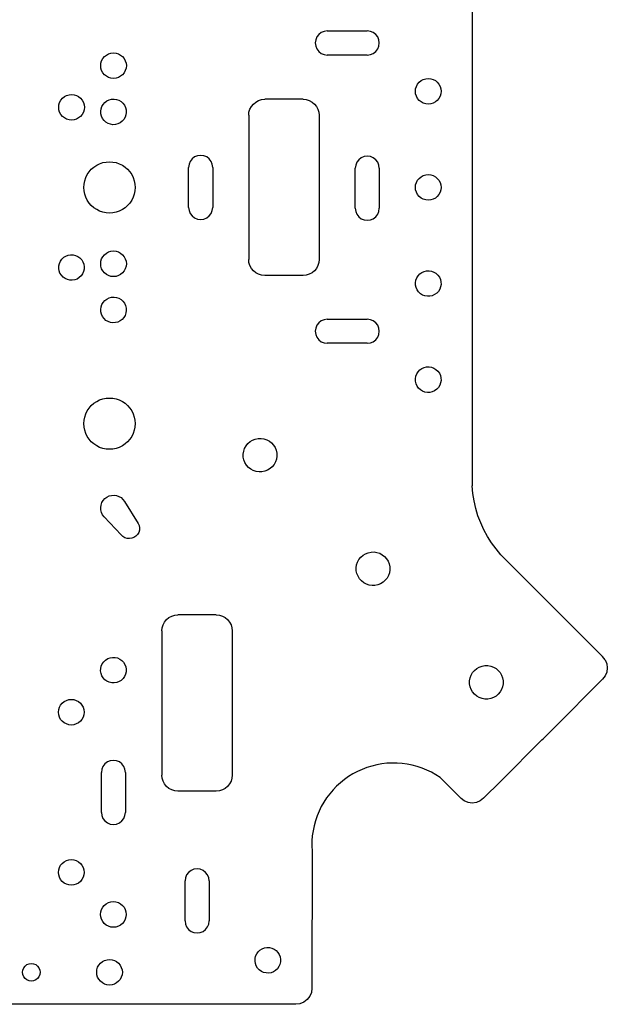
# Model space of a CAD drawing. Header units: metres. Extents: x 140 to 294, y 274 to 478.
# Tile 3 of 5: x 220 to 294, y 274 to 397. Entities that reach past the tile are written whole.
import ezdxf

# ---------------------------------------------------------------- set-up
doc = ezdxf.new("R2010")
doc.units = ezdxf.units.M

msp = doc.modelspace()

# ---------------------------------------------------------------- linework, layer by layer
at = {"layer": 'Layer0'}
for p, q in [((276.87, 413.27), (276.87, 338.73)), ((257.48, 394.78), (257.33, 394.41)), ((257.71, 395.09), (257.48, 394.78)), ((258.02, 395.33), (257.71, 395.09)), ((258.39, 395.47), (258.02, 395.33)), ((258.77, 395.53), (258.39, 395.47)), ((258.77, 395.53), (263.77, 395.53)), ((264.16, 395.47), (263.77, 395.53)), ((264.52, 395.33), (264.16, 395.47)), ((264.84, 395.09), (264.52, 395.33)), ((265.07, 394.78), (264.84, 395.09)), ((265.22, 394.41), (265.07, 394.78)), ((257.33, 394.41), (257.27, 394.03)), ((257.27, 394.03), (257.33, 393.64)), ((257.33, 393.64), (257.48, 393.28)), ((265.07, 393.28), (265.22, 393.64)), ((265.27, 394.03), (265.22, 394.41)), ((265.22, 393.64), (265.27, 394.03)), ((230.77, 392.09), (230.97, 392.33)), ((230.97, 392.33), (231.22, 392.53)), ((231.22, 392.53), (231.49, 392.67)), ((231.49, 392.67), (231.79, 392.77)), ((231.79, 392.77), (232.11, 392.8)), ((232.11, 392.8), (232.42, 392.77)), ((232.42, 392.77), (232.72, 392.67)), ((232.72, 392.67), (232.99, 392.53)), ((232.99, 392.53), (233.24, 392.33)), ((233.24, 392.33), (233.44, 392.09)), ((257.48, 393.28), (257.71, 392.97)), ((257.71, 392.97), (258.02, 392.73)), ((258.02, 392.73), (258.39, 392.58)), ((258.39, 392.58), (258.77, 392.53)), ((263.77, 392.53), (258.77, 392.53)), ((263.77, 392.53), (264.16, 392.58)), ((264.16, 392.58), (264.52, 392.73)), ((264.52, 392.73), (264.84, 392.97)), ((264.84, 392.97), (265.07, 393.28)), ((230.51, 391.2), (230.54, 391.51)), ((230.54, 390.88), (230.51, 391.2)), ((230.54, 391.51), (230.63, 391.81)), ((230.63, 391.81), (230.77, 392.09)), ((233.44, 392.09), (233.58, 391.81)), ((233.58, 391.81), (233.67, 391.51)), ((233.67, 391.51), (233.71, 391.2)), ((233.71, 391.2), (233.67, 390.88)), ((230.63, 390.58), (230.54, 390.88)), ((230.77, 390.31), (230.63, 390.58)), ((230.97, 390.07), (230.77, 390.31)), ((231.22, 389.87), (230.97, 390.07)), ((231.49, 389.72), (231.22, 389.87)), ((231.79, 389.63), (231.49, 389.72)), ((232.72, 389.72), (232.42, 389.63)), ((232.99, 389.87), (232.72, 389.72)), ((233.24, 390.07), (232.99, 389.87)), ((233.44, 390.31), (233.24, 390.07)), ((233.58, 390.58), (233.44, 390.31)), ((233.67, 390.88), (233.58, 390.58)), ((232.11, 389.6), (231.79, 389.63)), ((232.42, 389.63), (232.11, 389.6)), ((269.8, 388.31), (269.89, 388.61)), ((269.89, 388.61), (270.04, 388.89)), ((270.04, 388.89), (270.24, 389.13)), ((270.24, 389.13), (270.48, 389.33)), ((270.48, 389.33), (270.76, 389.47)), ((270.76, 389.47), (271.06, 389.57)), ((271.06, 389.57), (271.37, 389.6)), ((271.37, 389.6), (271.68, 389.57)), ((271.68, 389.57), (271.98, 389.47)), ((271.98, 389.47), (272.26, 389.33)), ((272.26, 389.33), (272.5, 389.13)), ((272.5, 389.13), (272.7, 388.89)), ((272.7, 388.89), (272.85, 388.61)), ((272.85, 388.61), (272.94, 388.31)), ((225.74, 387.13), (225.98, 387.33)), ((225.98, 387.33), (226.26, 387.48)), ((226.26, 387.48), (226.56, 387.57)), ((226.56, 387.57), (226.87, 387.6)), ((226.87, 387.6), (227.18, 387.57)), ((227.18, 387.57), (227.48, 387.48)), ((227.48, 387.48), (227.76, 387.33)), ((227.76, 387.33), (228, 387.13)), ((269.77, 388), (269.8, 388.31)), ((269.8, 387.68), (269.77, 388)), ((269.89, 387.38), (269.8, 387.68)), ((270.04, 387.11), (269.89, 387.38)), ((272.85, 387.38), (272.7, 387.11)), ((272.94, 387.68), (272.85, 387.38)), ((272.94, 388.31), (272.97, 388)), ((272.97, 388), (272.94, 387.68)), ((225.27, 386), (225.3, 386.31)), ((225.3, 386.31), (225.39, 386.61)), ((225.39, 386.61), (225.54, 386.89)), ((225.54, 386.89), (225.74, 387.13)), ((228, 387.13), (228.2, 386.89)), ((228.2, 386.89), (228.35, 386.61)), ((228.35, 386.61), (228.44, 386.31)), ((228.44, 386.31), (228.47, 386)), ((230.55, 385.81), (230.65, 386.1)), ((230.65, 386.1), (230.81, 386.37)), ((230.81, 386.37), (231.02, 386.61)), ((231.02, 386.61), (231.27, 386.8)), ((231.27, 386.8), (231.55, 386.93)), ((231.55, 386.93), (231.86, 387.01)), ((231.86, 387.01), (232.17, 387.03)), ((232.17, 387.03), (232.48, 386.99)), ((232.48, 386.99), (232.78, 386.88)), ((232.78, 386.88), (233.05, 386.72)), ((233.05, 386.72), (233.28, 386.51)), ((233.28, 386.51), (233.47, 386.26)), ((233.47, 386.26), (233.61, 385.98)), ((249.13, 385.77), (249.31, 386.11)), ((249.31, 386.11), (249.56, 386.41)), ((249.56, 386.41), (249.86, 386.66)), ((249.86, 386.66), (250.21, 386.85)), ((250.21, 386.85), (250.59, 386.96)), ((250.59, 386.96), (250.98, 387)), ((255.77, 387), (250.98, 387)), ((255.77, 387), (256.16, 386.96)), ((256.16, 386.96), (256.53, 386.85)), ((256.53, 386.85), (256.88, 386.66)), ((256.88, 386.66), (257.18, 386.41)), ((257.18, 386.41), (257.43, 386.11)), ((257.43, 386.11), (257.61, 385.77)), ((270.24, 386.86), (270.04, 387.11)), ((270.48, 386.67), (270.24, 386.86)), ((270.76, 386.52), (270.48, 386.67)), ((271.06, 386.43), (270.76, 386.52)), ((271.37, 386.4), (271.06, 386.43)), ((271.68, 386.43), (271.37, 386.4)), ((271.98, 386.52), (271.68, 386.43)), ((272.26, 386.67), (271.98, 386.52)), ((272.5, 386.86), (272.26, 386.67)), ((272.7, 387.11), (272.5, 386.86)), ((225.3, 385.69), (225.27, 386)), ((225.39, 385.38), (225.3, 385.69)), ((225.54, 385.11), (225.39, 385.38)), ((225.74, 384.87), (225.54, 385.11)), ((225.98, 384.67), (225.74, 384.87)), ((228, 384.87), (227.76, 384.67)), ((228.2, 385.11), (228, 384.87)), ((228.35, 385.38), (228.2, 385.11)), ((228.44, 385.69), (228.35, 385.38)), ((228.47, 386), (228.44, 385.69)), ((230.51, 385.5), (230.55, 385.81)), ((230.52, 385.18), (230.51, 385.5)), ((230.6, 384.88), (230.52, 385.18)), ((230.74, 384.6), (230.6, 384.88)), ((233.66, 385.05), (233.56, 384.76)), ((233.61, 385.98), (233.69, 385.68)), ((233.7, 385.36), (233.66, 385.05)), ((233.69, 385.68), (233.7, 385.36)), ((248.98, 385), (249.01, 385.39)), ((248.98, 385), (248.98, 378.36)), ((249.01, 385.39), (249.13, 385.77)), ((257.61, 385.77), (257.73, 385.39)), ((257.73, 385.39), (257.77, 385)), ((257.77, 385), (257.77, 367)), ((226.26, 384.52), (225.98, 384.67)), ((226.56, 384.43), (226.26, 384.52)), ((226.87, 384.4), (226.56, 384.43)), ((227.18, 384.43), (226.87, 384.4)), ((227.48, 384.52), (227.18, 384.43)), ((227.76, 384.67), (227.48, 384.52)), ((230.93, 384.35), (230.74, 384.6)), ((231.16, 384.14), (230.93, 384.35)), ((231.43, 383.98), (231.16, 384.14)), ((231.73, 383.88), (231.43, 383.98)), ((232.04, 383.83), (231.73, 383.88)), ((232.35, 383.85), (232.04, 383.83)), ((232.66, 383.93), (232.35, 383.85)), ((232.94, 384.06), (232.66, 383.93)), ((233.19, 384.25), (232.94, 384.06)), ((233.4, 384.49), (233.19, 384.25)), ((233.56, 384.76), (233.4, 384.49)), ((242.6, 379.95), (242.23, 379.8)), ((242.98, 380), (242.6, 379.95)), ((243.37, 379.95), (242.98, 380)), ((243.73, 379.8), (243.37, 379.95)), ((263.77, 379.89), (263.39, 379.84)), ((264.16, 379.84), (263.77, 379.89)), ((229.66, 378.54), (230.01, 378.77)), ((230.01, 378.77), (230.38, 378.96)), ((230.38, 378.96), (230.78, 379.09)), ((230.78, 379.09), (231.19, 379.17)), ((231.19, 379.17), (231.61, 379.2)), ((231.61, 379.2), (232.02, 379.17)), ((232.02, 379.17), (232.43, 379.09)), ((232.43, 379.09), (232.83, 378.96)), ((232.83, 378.96), (233.21, 378.77)), ((233.21, 378.77), (233.55, 378.54)), ((241.54, 378.89), (241.48, 378.5)), ((241.69, 379.25), (241.54, 378.89)), ((241.92, 379.56), (241.69, 379.25)), ((242.23, 379.8), (241.92, 379.56)), ((244.04, 379.56), (243.73, 379.8)), ((244.28, 379.25), (244.04, 379.56)), ((244.43, 378.89), (244.28, 379.25)), ((244.48, 378.5), (244.43, 378.89)), ((262.33, 378.78), (262.27, 378.39)), ((262.48, 379.14), (262.33, 378.78)), ((262.71, 379.45), (262.48, 379.14)), ((263.02, 379.69), (262.71, 379.45)), ((263.39, 379.84), (263.02, 379.69)), ((264.52, 379.69), (264.16, 379.84)), ((264.84, 379.45), (264.52, 379.69)), ((265.07, 379.14), (264.84, 379.45)), ((265.22, 378.78), (265.07, 379.14)), ((265.27, 378.39), (265.22, 378.78)), ((228.65, 377.22), (228.83, 377.6)), ((228.83, 377.6), (229.07, 377.95)), ((229.07, 377.95), (229.34, 378.26)), ((229.34, 378.26), (229.66, 378.54)), ((233.55, 378.54), (233.87, 378.26)), ((233.87, 378.26), (234.14, 377.95)), ((234.14, 377.95), (234.38, 377.6)), ((234.38, 377.6), (234.56, 377.22)), ((241.48, 373.5), (241.48, 378.5)), ((244.48, 378.5), (244.48, 373.5)), ((248.98, 378.36), (248.98, 371.96)), ((262.27, 373.39), (262.27, 378.39)), ((265.27, 378.39), (265.27, 373.39)), ((270.48, 377.33), (270.76, 377.48)), ((270.76, 377.48), (271.06, 377.57)), ((271.06, 377.57), (271.37, 377.6)), ((271.37, 377.6), (271.68, 377.57)), ((271.68, 377.57), (271.98, 377.48)), ((271.98, 377.48), (272.26, 377.33)), ((228.41, 376), (228.43, 376.42)), ((228.43, 376.42), (228.51, 376.83)), ((228.51, 376.83), (228.65, 377.22)), ((234.56, 377.22), (234.7, 376.83)), ((234.7, 376.83), (234.78, 376.42)), ((234.78, 376.42), (234.81, 376)), ((269.77, 376), (269.8, 376.31)), ((269.8, 376.31), (269.89, 376.61)), ((269.89, 376.61), (270.04, 376.89)), ((270.04, 376.89), (270.24, 377.13)), ((270.24, 377.13), (270.48, 377.33)), ((272.26, 377.33), (272.5, 377.13)), ((272.5, 377.13), (272.7, 376.89)), ((272.7, 376.89), (272.85, 376.61)), ((272.85, 376.61), (272.94, 376.31)), ((272.94, 376.31), (272.97, 376)), ((228.43, 375.58), (228.41, 376)), ((228.51, 375.17), (228.43, 375.58)), ((228.65, 374.78), (228.51, 375.17)), ((234.7, 375.17), (234.56, 374.78)), ((234.78, 375.58), (234.7, 375.17)), ((234.81, 376), (234.78, 375.58)), ((269.8, 375.69), (269.77, 376)), ((269.89, 375.39), (269.8, 375.69)), ((270.04, 375.11), (269.89, 375.39)), ((270.24, 374.87), (270.04, 375.11)), ((272.7, 375.11), (272.5, 374.87)), ((272.85, 375.39), (272.7, 375.11)), ((272.94, 375.69), (272.85, 375.39)), ((272.97, 376), (272.94, 375.69)), ((228.83, 374.4), (228.65, 374.78)), ((229.07, 374.05), (228.83, 374.4)), ((229.34, 373.74), (229.07, 374.05)), ((229.66, 373.46), (229.34, 373.74)), ((233.87, 373.74), (233.55, 373.46)), ((234.14, 374.05), (233.87, 373.74)), ((234.38, 374.4), (234.14, 374.05)), ((234.56, 374.78), (234.38, 374.4)), ((270.48, 374.67), (270.24, 374.87)), ((270.76, 374.52), (270.48, 374.67)), ((271.06, 374.43), (270.76, 374.52)), ((271.37, 374.4), (271.06, 374.43)), ((271.68, 374.43), (271.37, 374.4)), ((271.98, 374.52), (271.68, 374.43)), ((272.26, 374.67), (271.98, 374.52)), ((272.5, 374.87), (272.26, 374.67)), ((230.01, 373.23), (229.66, 373.46)), ((230.38, 373.04), (230.01, 373.23)), ((230.78, 372.91), (230.38, 373.04)), ((231.19, 372.83), (230.78, 372.91)), ((231.61, 372.8), (231.19, 372.83)), ((232.02, 372.83), (231.61, 372.8)), ((232.43, 372.91), (232.02, 372.83)), ((232.83, 373.04), (232.43, 372.91)), ((233.21, 373.23), (232.83, 373.04)), ((233.55, 373.46), (233.21, 373.23)), ((241.48, 373.5), (241.54, 373.11)), ((241.54, 373.11), (241.69, 372.75)), ((241.69, 372.75), (241.92, 372.44)), ((244.04, 372.44), (244.28, 372.75)), ((244.28, 372.75), (244.43, 373.11)), ((244.43, 373.11), (244.48, 373.5)), ((262.27, 373.39), (262.33, 373)), ((262.33, 373), (262.48, 372.64)), ((262.48, 372.64), (262.71, 372.33)), ((264.84, 372.33), (265.07, 372.64)), ((265.07, 372.64), (265.22, 373)), ((265.22, 373), (265.27, 373.39)), ((241.92, 372.44), (242.23, 372.2)), ((242.23, 372.2), (242.6, 372.05)), ((242.6, 372.05), (242.98, 372)), ((242.98, 372), (243.37, 372.05)), ((243.37, 372.05), (243.73, 372.2)), ((243.73, 372.2), (244.04, 372.44)), ((248.98, 371.96), (248.98, 367)), ((262.71, 372.33), (263.02, 372.09)), ((263.02, 372.09), (263.39, 371.94)), ((263.39, 371.94), (263.77, 371.89)), ((263.77, 371.89), (264.16, 371.94)), ((264.16, 371.94), (264.52, 372.09)), ((264.52, 372.09), (264.84, 372.33)), ((226.45, 367.54), (226.76, 367.59)), ((226.76, 367.59), (227.08, 367.58)), ((230.77, 367.35), (230.97, 367.59)), ((230.97, 367.59), (231.22, 367.79)), ((231.22, 367.79), (231.49, 367.94)), ((231.49, 367.94), (231.79, 368.03)), ((231.79, 368.03), (232.11, 368.06)), ((232.11, 368.06), (232.42, 368.03)), ((232.42, 368.03), (232.72, 367.94)), ((232.72, 367.94), (232.99, 367.79)), ((232.99, 367.79), (233.24, 367.59)), ((233.24, 367.59), (233.44, 367.35)), ((225.28, 366.21), (225.35, 366.51)), ((225.35, 366.51), (225.48, 366.8)), ((225.48, 366.8), (225.67, 367.05)), ((225.67, 367.05), (225.89, 367.27)), ((225.89, 367.27), (226.16, 367.43)), ((226.16, 367.43), (226.45, 367.54)), ((227.08, 367.58), (227.38, 367.51)), ((227.38, 367.51), (227.67, 367.38)), ((227.67, 367.38), (227.92, 367.2)), ((227.92, 367.2), (228.14, 366.97)), ((228.14, 366.97), (228.3, 366.7)), ((228.3, 366.7), (228.41, 366.41)), ((228.41, 366.41), (228.46, 366.1)), ((230.51, 366.46), (230.54, 366.78)), ((230.54, 366.15), (230.51, 366.46)), ((230.54, 366.78), (230.63, 367.08)), ((230.63, 367.08), (230.77, 367.35)), ((233.44, 367.35), (233.58, 367.08)), ((233.58, 367.08), (233.67, 366.78)), ((233.67, 366.78), (233.71, 366.46)), ((233.71, 366.46), (233.67, 366.15)), ((249.01, 366.61), (248.98, 367)), ((249.13, 366.23), (249.01, 366.61)), ((257.73, 366.61), (257.61, 366.23)), ((257.77, 367), (257.73, 366.61)), ((225.27, 365.89), (225.28, 366.21)), ((225.32, 365.58), (225.27, 365.89)), ((225.43, 365.29), (225.32, 365.58)), ((225.6, 365.02), (225.43, 365.29)), ((228.25, 365.2), (228.07, 364.94)), ((228.38, 365.48), (228.25, 365.2)), ((228.45, 365.79), (228.38, 365.48)), ((228.46, 366.1), (228.45, 365.79)), ((230.63, 365.85), (230.54, 366.15)), ((230.77, 365.57), (230.63, 365.85)), ((230.97, 365.33), (230.77, 365.57)), ((231.22, 365.13), (230.97, 365.33)), ((231.49, 364.98), (231.22, 365.13)), ((232.99, 365.13), (232.72, 364.98)), ((233.24, 365.33), (232.99, 365.13)), ((233.44, 365.57), (233.24, 365.33)), ((233.58, 365.85), (233.44, 365.57)), ((233.67, 366.15), (233.58, 365.85)), ((249.31, 365.89), (249.13, 366.23)), ((249.56, 365.59), (249.31, 365.89)), ((249.86, 365.34), (249.56, 365.59)), ((250.21, 365.15), (249.86, 365.34)), ((250.59, 365.04), (250.21, 365.15)), ((256.53, 365.15), (256.16, 365.04)), ((256.88, 365.34), (256.53, 365.15)), ((257.18, 365.59), (256.88, 365.34)), ((257.43, 365.89), (257.18, 365.59)), ((257.61, 366.23), (257.43, 365.89)), ((270.1, 364.97), (270.32, 365.2)), ((270.32, 365.2), (270.57, 365.38)), ((270.57, 365.38), (270.86, 365.51)), ((270.86, 365.51), (271.16, 365.58)), ((271.16, 365.58), (271.48, 365.59)), ((271.48, 365.59), (271.78, 365.54)), ((271.78, 365.54), (272.08, 365.43)), ((272.08, 365.43), (272.34, 365.27)), ((272.34, 365.27), (272.57, 365.05)), ((225.81, 364.79), (225.6, 365.02)), ((226.07, 364.61), (225.81, 364.79)), ((226.35, 364.48), (226.07, 364.61)), ((226.66, 364.41), (226.35, 364.48)), ((226.97, 364.4), (226.66, 364.41)), ((227.28, 364.45), (226.97, 364.4)), ((227.58, 364.56), (227.28, 364.45)), ((227.84, 364.73), (227.58, 364.56)), ((228.07, 364.94), (227.84, 364.73)), ((231.79, 364.89), (231.49, 364.98)), ((232.11, 364.86), (231.79, 364.89)), ((232.42, 364.89), (232.11, 364.86)), ((232.72, 364.98), (232.42, 364.89)), ((250.98, 365), (250.59, 365.04)), ((255.77, 365), (250.98, 365)), ((256.16, 365.04), (255.77, 365)), ((269.77, 364.1), (269.83, 364.41)), ((269.78, 363.79), (269.77, 364.1)), ((269.83, 364.41), (269.94, 364.7)), ((269.94, 364.7), (270.1, 364.97)), ((272.57, 365.05), (272.76, 364.8)), ((272.76, 364.8), (272.89, 364.51)), ((272.89, 364.51), (272.96, 364.21)), ((272.96, 364.21), (272.97, 363.89)), ((269.86, 363.48), (269.78, 363.79)), ((269.99, 363.2), (269.86, 363.48)), ((270.17, 362.94), (269.99, 363.2)), ((270.4, 362.73), (270.17, 362.94)), ((270.66, 362.56), (270.4, 362.73)), ((272.43, 362.79), (272.17, 362.61)), ((272.64, 363.02), (272.43, 362.79)), ((272.81, 363.29), (272.64, 363.02)), ((272.92, 363.58), (272.81, 363.29)), ((272.97, 363.89), (272.92, 363.58)), ((230.65, 361.37), (230.81, 361.64)), ((230.81, 361.64), (231.02, 361.87)), ((231.02, 361.87), (231.27, 362.06)), ((231.27, 362.06), (231.55, 362.2)), ((231.55, 362.2), (231.86, 362.28)), ((231.86, 362.28), (232.17, 362.3)), ((232.17, 362.3), (232.48, 362.25)), ((232.48, 362.25), (232.78, 362.15)), ((232.78, 362.15), (233.05, 361.99)), ((233.05, 361.99), (233.28, 361.78)), ((233.28, 361.78), (233.47, 361.53)), ((233.47, 361.53), (233.61, 361.25)), ((270.96, 362.45), (270.66, 362.56)), ((271.27, 362.4), (270.96, 362.45)), ((271.58, 362.41), (271.27, 362.4)), ((271.88, 362.48), (271.58, 362.41)), ((272.17, 362.61), (271.88, 362.48)), ((230.51, 360.76), (230.55, 361.07)), ((230.52, 360.45), (230.51, 360.76)), ((230.6, 360.15), (230.52, 360.45)), ((230.55, 361.07), (230.65, 361.37)), ((233.66, 360.32), (233.56, 360.02)), ((233.61, 361.25), (233.69, 360.94)), ((233.7, 360.63), (233.66, 360.32)), ((233.69, 360.94), (233.7, 360.63)), ((230.74, 359.86), (230.6, 360.15)), ((230.93, 359.61), (230.74, 359.86)), ((231.16, 359.4), (230.93, 359.61)), ((231.43, 359.24), (231.16, 359.4)), ((231.73, 359.14), (231.43, 359.24)), ((232.04, 359.1), (231.73, 359.14)), ((232.35, 359.12), (232.04, 359.1)), ((232.66, 359.19), (232.35, 359.12)), ((232.94, 359.33), (232.66, 359.19)), ((233.19, 359.52), (232.94, 359.33)), ((233.4, 359.75), (233.19, 359.52)), ((233.56, 360.02), (233.4, 359.75)), ((257.71, 359.09), (257.48, 358.78)), ((258.02, 359.33), (257.71, 359.09)), ((258.39, 359.47), (258.02, 359.33)), ((258.77, 359.53), (258.39, 359.47)), ((258.77, 359.53), (263.77, 359.53)), ((264.16, 359.47), (263.77, 359.53)), ((264.52, 359.33), (264.16, 359.47)), ((264.84, 359.09), (264.52, 359.33)), ((265.07, 358.78), (264.84, 359.09)), ((257.33, 358.41), (257.27, 358.03)), ((257.27, 358.03), (257.33, 357.64)), ((257.48, 358.78), (257.33, 358.41)), ((265.22, 358.41), (265.07, 358.78)), ((265.27, 358.03), (265.22, 358.41)), ((265.22, 357.64), (265.27, 358.03)), ((257.33, 357.64), (257.48, 357.28)), ((257.48, 357.28), (257.71, 356.97)), ((257.71, 356.97), (258.02, 356.73)), ((258.02, 356.73), (258.39, 356.58)), ((258.39, 356.58), (258.77, 356.53)), ((263.77, 356.53), (258.77, 356.53)), ((263.77, 356.53), (264.16, 356.58)), ((264.16, 356.58), (264.52, 356.73)), ((264.52, 356.73), (264.84, 356.97)), ((264.84, 356.97), (265.07, 357.28)), ((265.07, 357.28), (265.22, 357.64)), ((269.94, 352.7), (270.1, 352.97)), ((270.1, 352.97), (270.32, 353.2)), ((270.32, 353.2), (270.57, 353.38)), ((270.57, 353.38), (270.86, 353.51)), ((270.86, 353.51), (271.16, 353.58)), ((271.16, 353.58), (271.48, 353.59)), ((271.48, 353.59), (271.78, 353.54)), ((271.78, 353.54), (272.08, 353.43)), ((272.08, 353.43), (272.34, 353.27)), ((272.34, 353.27), (272.57, 353.05)), ((272.57, 353.05), (272.76, 352.8)), ((269.77, 352.1), (269.83, 352.41)), ((269.78, 351.79), (269.77, 352.1)), ((269.86, 351.48), (269.78, 351.79)), ((269.83, 352.41), (269.94, 352.7)), ((272.76, 352.8), (272.89, 352.51)), ((272.89, 352.51), (272.96, 352.21)), ((272.97, 351.89), (272.92, 351.58)), ((272.96, 352.21), (272.97, 351.89)), ((269.99, 351.2), (269.86, 351.48)), ((270.17, 350.94), (269.99, 351.2)), ((270.4, 350.73), (270.17, 350.94)), ((270.66, 350.56), (270.4, 350.73)), ((270.96, 350.45), (270.66, 350.56)), ((271.27, 350.4), (270.96, 350.45)), ((271.58, 350.41), (271.27, 350.4)), ((271.88, 350.48), (271.58, 350.41)), ((272.17, 350.61), (271.88, 350.48)), ((272.43, 350.79), (272.17, 350.61)), ((272.64, 351.02), (272.43, 350.79)), ((272.81, 351.29), (272.64, 351.02)), ((272.92, 351.58), (272.81, 351.29)), ((229.66, 349.04), (230.01, 349.27)), ((230.01, 349.27), (230.38, 349.46)), ((230.38, 349.46), (230.78, 349.59)), ((230.78, 349.59), (231.19, 349.67)), ((231.19, 349.67), (231.61, 349.7)), ((231.61, 349.7), (232.02, 349.67)), ((232.02, 349.67), (232.43, 349.59)), ((232.43, 349.59), (232.83, 349.46)), ((232.83, 349.46), (233.21, 349.27)), ((233.21, 349.27), (233.55, 349.04)), ((228.65, 347.72), (228.83, 348.1)), ((228.83, 348.1), (229.07, 348.45)), ((229.07, 348.45), (229.34, 348.76)), ((229.34, 348.76), (229.66, 349.04)), ((233.55, 349.04), (233.87, 348.76)), ((233.87, 348.76), (234.14, 348.45)), ((234.14, 348.45), (234.38, 348.1)), ((234.38, 348.1), (234.56, 347.72)), ((228.41, 346.5), (228.43, 346.92)), ((228.43, 346.92), (228.51, 347.33)), ((228.51, 347.33), (228.65, 347.72)), ((234.56, 347.72), (234.7, 347.33)), ((234.7, 347.33), (234.78, 346.92)), ((234.78, 346.92), (234.81, 346.5)), ((228.43, 346.08), (228.41, 346.5)), ((228.51, 345.67), (228.43, 346.08)), ((228.65, 345.28), (228.51, 345.67)), ((234.7, 345.67), (234.56, 345.28)), ((234.78, 346.08), (234.7, 345.67)), ((234.81, 346.5), (234.78, 346.08)), ((228.83, 344.9), (228.65, 345.28)), ((229.07, 344.55), (228.83, 344.9)), ((229.34, 344.24), (229.07, 344.55)), ((229.66, 343.96), (229.34, 344.24)), ((233.87, 344.24), (233.55, 343.96)), ((234.14, 344.55), (233.87, 344.24)), ((234.38, 344.9), (234.14, 344.55)), ((234.56, 345.28), (234.38, 344.9)), ((248.87, 344.01), (249.14, 344.26)), ((249.14, 344.26), (249.45, 344.45)), ((249.45, 344.45), (249.79, 344.58)), ((249.79, 344.58), (250.15, 344.66)), ((250.15, 344.66), (250.52, 344.66)), ((250.52, 344.66), (250.88, 344.61)), ((250.88, 344.61), (251.23, 344.49)), ((251.23, 344.49), (251.55, 344.32)), ((251.55, 344.32), (251.83, 344.09)), ((230.01, 343.73), (229.66, 343.96)), ((230.38, 343.54), (230.01, 343.73)), ((230.78, 343.41), (230.38, 343.54)), ((231.19, 343.33), (230.78, 343.41)), ((231.61, 343.3), (231.19, 343.33)), ((232.02, 343.33), (231.61, 343.3)), ((232.43, 343.41), (232.02, 343.33)), ((232.83, 343.54), (232.43, 343.41)), ((233.21, 343.73), (232.83, 343.54)), ((233.55, 343.96), (233.21, 343.73)), ((248.29, 342.7), (248.35, 343.06)), ((248.35, 343.06), (248.46, 343.41)), ((248.46, 343.41), (248.64, 343.73)), ((248.64, 343.73), (248.87, 344.01)), ((251.83, 344.09), (252.08, 343.82)), ((252.08, 343.82), (252.27, 343.51)), ((252.27, 343.51), (252.4, 343.17)), ((252.4, 343.17), (252.48, 342.81)), ((248.3, 342.33), (248.29, 342.7)), ((248.38, 341.97), (248.3, 342.33)), ((248.51, 341.63), (248.38, 341.97)), ((252.43, 342.08), (252.32, 341.73)), ((252.49, 342.44), (252.43, 342.08)), ((252.48, 342.81), (252.49, 342.44)), ((248.7, 341.32), (248.51, 341.63)), ((248.94, 341.04), (248.7, 341.32)), ((249.23, 340.82), (248.94, 341.04)), ((249.55, 340.64), (249.23, 340.82)), ((249.9, 340.53), (249.55, 340.64)), ((250.99, 340.56), (250.63, 340.48)), ((251.33, 340.69), (250.99, 340.56)), ((251.64, 340.88), (251.33, 340.69)), ((251.91, 341.12), (251.64, 340.88)), ((252.14, 341.41), (251.91, 341.12)), ((252.32, 341.73), (252.14, 341.41)), ((250.26, 340.47), (249.9, 340.53)), ((250.63, 340.48), (250.26, 340.47)), ((276.95, 337.79), (276.87, 338.73)), ((230.65, 336.64), (230.81, 336.91)), ((230.81, 336.91), (231.02, 337.14)), ((231.02, 337.14), (231.27, 337.33)), ((231.27, 337.33), (231.55, 337.47)), ((231.55, 337.47), (231.86, 337.54)), ((231.86, 337.54), (232.17, 337.56)), ((232.17, 337.56), (232.48, 337.52)), ((232.48, 337.52), (232.78, 337.41)), ((232.78, 337.41), (233.05, 337.26)), ((233.05, 337.26), (233.28, 337.05)), ((233.28, 337.05), (233.47, 336.8)), ((277.1, 336.85), (276.95, 337.79)), ((230.51, 336.03), (230.55, 336.34)), ((230.52, 335.72), (230.51, 336.03)), ((230.6, 335.41), (230.52, 335.72)), ((230.55, 336.34), (230.65, 336.64)), ((233.47, 336.8), (235.2, 334.05)), ((277.31, 335.92), (277.1, 336.85)), ((277.58, 335.01), (277.31, 335.92)), ((230.74, 335.13), (230.6, 335.41)), ((230.93, 334.88), (230.74, 335.13)), ((230.93, 334.88), (233.07, 332.6)), ((277.92, 334.12), (277.58, 335.01)), ((235.2, 334.05), (235.31, 333.78)), ((235.33, 333.2), (235.25, 332.92)), ((235.31, 333.78), (235.35, 333.49)), ((235.35, 333.49), (235.33, 333.2)), ((278.31, 333.26), (277.92, 334.12)), ((278.76, 332.42), (278.31, 333.26)), ((233.28, 332.4), (233.07, 332.6)), ((233.54, 332.25), (233.28, 332.4)), ((233.81, 332.17), (233.54, 332.25)), ((234.1, 332.14), (233.81, 332.17)), ((234.39, 332.19), (234.1, 332.14)), ((234.66, 332.29), (234.39, 332.19)), ((234.9, 332.46), (234.66, 332.29)), ((235.1, 332.67), (234.9, 332.46)), ((235.25, 332.92), (235.1, 332.67)), ((279.27, 331.62), (278.76, 332.42)), ((279.83, 330.85), (279.27, 331.62)), ((280.44, 330.12), (279.83, 330.85)), ((262.56, 329.22), (262.73, 329.54)), ((262.73, 329.54), (262.96, 329.83)), ((262.96, 329.83), (263.24, 330.07)), ((263.24, 330.07), (263.55, 330.26)), ((263.55, 330.26), (263.89, 330.39)), ((263.89, 330.39), (264.25, 330.47)), ((264.25, 330.47), (264.61, 330.48)), ((264.61, 330.48), (264.97, 330.42)), ((264.97, 330.42), (265.32, 330.31)), ((265.32, 330.31), (265.64, 330.13)), ((265.64, 330.13), (265.93, 329.91)), ((265.93, 329.91), (266.17, 329.63)), ((266.17, 329.63), (266.36, 329.32)), ((282.89, 327.67), (280.44, 330.12)), ((262.39, 328.51), (262.44, 328.87)), ((262.4, 328.14), (262.39, 328.51)), ((262.44, 328.87), (262.56, 329.22)), ((266.36, 329.32), (266.5, 328.98)), ((266.5, 328.98), (266.57, 328.62)), ((266.58, 328.25), (266.53, 327.89)), ((266.57, 328.62), (266.58, 328.25)), ((262.47, 327.78), (262.4, 328.14)), ((262.61, 327.44), (262.47, 327.78)), ((262.8, 327.13), (262.61, 327.44)), ((263.04, 326.86), (262.8, 327.13)), ((266.24, 327.22), (266.01, 326.94)), ((266.41, 327.54), (266.24, 327.22)), ((266.53, 327.89), (266.41, 327.54)), ((290.23, 320.31), (282.89, 327.67)), ((263.33, 326.63), (263.04, 326.86)), ((263.65, 326.46), (263.33, 326.63)), ((264, 326.34), (263.65, 326.46)), ((264.36, 326.29), (264, 326.34)), ((264.72, 326.29), (264.36, 326.29)), ((265.08, 326.37), (264.72, 326.29)), ((265.42, 326.5), (265.08, 326.37)), ((265.74, 326.69), (265.42, 326.5)), ((266.01, 326.94), (265.74, 326.69)), ((238.72, 322.03), (239.02, 322.28)), ((239.02, 322.28), (239.37, 322.47)), ((239.37, 322.47), (239.75, 322.58)), ((239.75, 322.58), (240.14, 322.62)), ((244.93, 322.62), (240.14, 322.62)), ((244.93, 322.62), (245.32, 322.58)), ((245.32, 322.58), (245.69, 322.47)), ((245.69, 322.47), (246.04, 322.28)), ((246.04, 322.28), (246.34, 322.03)), ((238.14, 320.62), (238.17, 321.01)), ((238.17, 321.01), (238.29, 321.38)), ((238.29, 321.38), (238.47, 321.73)), ((238.47, 321.73), (238.72, 322.03)), ((246.34, 322.03), (246.59, 321.73)), ((246.59, 321.73), (246.77, 321.38)), ((246.77, 321.38), (246.89, 321.01)), ((246.89, 321.01), (246.93, 320.62)), ((238.14, 320.62), (238.14, 313.98)), ((246.93, 320.62), (246.93, 302.62)), ((291.11, 319.43), (290.23, 320.31)), ((291.14, 319.4), (291.11, 319.43)), ((293.12, 317.42), (291.14, 319.4)), ((231.39, 317.16), (231.68, 317.27)), ((231.68, 317.27), (231.99, 317.32)), ((231.99, 317.32), (232.3, 317.31)), ((232.3, 317.31), (232.61, 317.24)), ((232.61, 317.24), (232.89, 317.11)), ((293.44, 317), (293.12, 317.42)), ((230.51, 315.93), (230.58, 316.24)), ((230.58, 316.24), (230.71, 316.52)), ((230.71, 316.52), (230.89, 316.78)), ((230.89, 316.78), (231.12, 316.99)), ((231.12, 316.99), (231.39, 317.16)), ((232.89, 317.11), (233.15, 316.93)), ((233.15, 316.93), (233.36, 316.7)), ((233.36, 316.7), (233.53, 316.43)), ((233.53, 316.43), (233.64, 316.14)), ((233.64, 316.14), (233.69, 315.83)), ((277.42, 315.93), (277.74, 316.11)), ((277.74, 316.11), (278.08, 316.23)), ((278.08, 316.23), (278.44, 316.3)), ((278.44, 316.3), (278.81, 316.3)), ((278.81, 316.3), (279.17, 316.23)), ((279.17, 316.23), (279.51, 316.11)), ((279.51, 316.11), (279.83, 315.93)), ((293.44, 317), (293.64, 316.52)), ((293.64, 316.52), (293.71, 316)), ((293.71, 316), (293.64, 315.49)), ((230.5, 315.62), (230.51, 315.93)), ((230.55, 315.31), (230.5, 315.62)), ((230.66, 315.02), (230.55, 315.31)), ((230.82, 314.75), (230.66, 315.02)), ((231.04, 314.52), (230.82, 314.75)), ((233.48, 314.92), (233.3, 314.67)), ((233.61, 315.21), (233.48, 314.92)), ((233.68, 315.51), (233.61, 315.21)), ((233.69, 315.83), (233.68, 315.51)), ((276.53, 314.39), (276.6, 314.75)), ((276.6, 314.75), (276.72, 315.09)), ((276.72, 315.09), (276.91, 315.41)), ((276.91, 315.41), (277.14, 315.69)), ((277.14, 315.69), (277.42, 315.93)), ((279.83, 315.93), (280.11, 315.69)), ((280.11, 315.69), (280.35, 315.41)), ((280.35, 315.41), (280.53, 315.09)), ((280.53, 315.09), (280.65, 314.75)), ((280.65, 314.75), (280.72, 314.39)), ((293.44, 315), (293.13, 314.59)), ((293.64, 315.49), (293.44, 315)), ((231.29, 314.34), (231.04, 314.52)), ((231.58, 314.21), (231.29, 314.34)), ((231.88, 314.14), (231.58, 314.21)), ((232.2, 314.13), (231.88, 314.14)), ((232.51, 314.18), (232.2, 314.13)), ((232.8, 314.29), (232.51, 314.18)), ((233.07, 314.45), (232.8, 314.29)), ((233.3, 314.67), (233.07, 314.45)), ((238.14, 313.98), (238.14, 306.58)), ((276.53, 314.02), (276.53, 314.39)), ((276.6, 313.66), (276.53, 314.02)), ((276.72, 313.32), (276.6, 313.66)), ((280.65, 313.66), (280.53, 313.32)), ((280.72, 314.02), (280.65, 313.66)), ((280.72, 314.39), (280.72, 314.02)), ((293.13, 314.59), (286.99, 308.44)), ((276.9, 313), (276.72, 313.32)), ((277.14, 312.72), (276.9, 313)), ((277.42, 312.49), (277.14, 312.72)), ((277.74, 312.3), (277.42, 312.49)), ((278.08, 312.18), (277.74, 312.3)), ((279.51, 312.3), (279.17, 312.18)), ((279.83, 312.49), (279.51, 312.3)), ((280.1, 312.73), (279.83, 312.49)), ((280.35, 313), (280.1, 312.73)), ((280.53, 313.32), (280.35, 313)), ((225.27, 310.79), (225.36, 311.09)), ((225.36, 311.09), (225.51, 311.36)), ((225.51, 311.36), (225.71, 311.6)), ((225.71, 311.6), (225.95, 311.8)), ((225.95, 311.8), (226.23, 311.95)), ((226.23, 311.95), (226.53, 312.04)), ((226.53, 312.04), (226.84, 312.07)), ((226.84, 312.07), (227.15, 312.04)), ((227.15, 312.04), (227.46, 311.95)), ((227.46, 311.95), (227.73, 311.8)), ((227.73, 311.8), (227.97, 311.6)), ((227.97, 311.6), (228.17, 311.36)), ((228.17, 311.36), (228.32, 311.09)), ((228.32, 311.09), (228.41, 310.79)), ((278.44, 312.11), (278.08, 312.18)), ((278.81, 312.11), (278.44, 312.11)), ((279.17, 312.18), (278.81, 312.11)), ((225.24, 310.47), (225.27, 310.79)), ((225.27, 310.16), (225.24, 310.47)), ((225.36, 309.86), (225.27, 310.16)), ((225.51, 309.58), (225.36, 309.86)), ((228.32, 309.86), (228.17, 309.58)), ((228.41, 310.16), (228.32, 309.86)), ((228.41, 310.79), (228.44, 310.47)), ((228.44, 310.47), (228.41, 310.16)), ((225.71, 309.34), (225.51, 309.58)), ((225.95, 309.14), (225.71, 309.34)), ((226.23, 309), (225.95, 309.14)), ((226.53, 308.9), (226.23, 309)), ((226.84, 308.87), (226.53, 308.9)), ((227.15, 308.9), (226.84, 308.87)), ((227.46, 309), (227.15, 308.9)), ((227.73, 309.14), (227.46, 309)), ((227.97, 309.34), (227.73, 309.14)), ((228.17, 309.58), (227.97, 309.34)), ((285.74, 307.19), (286.99, 308.44)), ((238.14, 306.58), (238.14, 302.62)), ((285.56, 307.02), (280.43, 301.88)), ((285.56, 307.02), (285.74, 307.19)), ((230.79, 303.71), (230.64, 303.35)), ((231.03, 304.02), (230.79, 303.71)), ((231.34, 304.26), (231.03, 304.02)), ((231.7, 304.41), (231.34, 304.26)), ((232.09, 304.46), (231.7, 304.41)), ((232.48, 304.41), (232.09, 304.46)), ((232.84, 304.26), (232.48, 304.41)), ((233.15, 304.02), (232.84, 304.26)), ((233.39, 303.71), (233.15, 304.02)), ((233.54, 303.35), (233.39, 303.71)), ((264.33, 303.75), (263.72, 303.56)), ((264.95, 303.9), (264.33, 303.75)), ((265.58, 304.01), (264.95, 303.9)), ((266.21, 304.09), (265.58, 304.01)), ((266.85, 304.12), (266.21, 304.09)), ((267.49, 304.11), (266.85, 304.12)), ((268.12, 304.07), (267.49, 304.11)), ((268.76, 303.98), (268.12, 304.07)), ((269.38, 303.85), (268.76, 303.98)), ((270, 303.69), (269.38, 303.85)), ((270.61, 303.49), (270, 303.69)), ((230.64, 303.35), (230.59, 302.96)), ((230.59, 297.96), (230.59, 302.96)), ((233.59, 302.96), (233.54, 303.35)), ((233.59, 302.96), (233.59, 297.96)), ((238.17, 302.23), (238.14, 302.62)), ((246.93, 302.62), (246.89, 302.23)), ((261.43, 302.43), (260.91, 302.06)), ((261.98, 302.77), (261.43, 302.43)), ((262.54, 303.07), (261.98, 302.77)), ((263.12, 303.33), (262.54, 303.07)), ((263.72, 303.56), (263.12, 303.33)), ((271.2, 303.25), (270.61, 303.49)), ((271.77, 302.97), (271.2, 303.25)), ((272.33, 302.66), (271.77, 302.97)), ((272.87, 302.31), (272.33, 302.66)), ((238.29, 301.85), (238.17, 302.23)), ((238.47, 301.51), (238.29, 301.85)), ((238.72, 301.2), (238.47, 301.51)), ((239.02, 300.96), (238.72, 301.2)), ((246.34, 301.2), (246.04, 300.96)), ((246.59, 301.51), (246.34, 301.2)), ((246.77, 301.85), (246.59, 301.51)), ((246.89, 302.23), (246.77, 301.85)), ((259.94, 301.23), (259.5, 300.77)), ((260.41, 301.66), (259.94, 301.23)), ((260.91, 302.06), (260.41, 301.66)), ((275.47, 299.7), (272.87, 302.31)), ((280.43, 301.88), (278.28, 299.72)), ((239.37, 300.77), (239.02, 300.96)), ((239.75, 300.66), (239.37, 300.77)), ((240.14, 300.62), (239.75, 300.66)), ((244.93, 300.62), (240.14, 300.62)), ((245.32, 300.66), (244.93, 300.62)), ((245.69, 300.77), (245.32, 300.66)), ((246.04, 300.96), (245.69, 300.77)), ((259.08, 300.29), (258.7, 299.78)), ((259.5, 300.77), (259.08, 300.29)), ((258.35, 299.24), (258.03, 298.69)), ((258.7, 299.78), (258.35, 299.24)), ((275.86, 299.4), (275.47, 299.7)), ((276.34, 299.2), (275.86, 299.4)), ((276.86, 299.13), (276.34, 299.2)), ((277.38, 299.2), (276.86, 299.13)), ((277.86, 299.4), (277.38, 299.2)), ((278.28, 299.72), (277.86, 299.4)), ((230.59, 297.96), (230.64, 297.57)), ((230.64, 297.57), (230.79, 297.21)), ((233.39, 297.21), (233.54, 297.57)), ((233.54, 297.57), (233.59, 297.96)), ((257.51, 297.52), (257.3, 296.92)), ((257.75, 298.11), (257.51, 297.52)), ((258.03, 298.69), (257.75, 298.11)), ((230.79, 297.21), (231.03, 296.9)), ((231.03, 296.9), (231.34, 296.66)), ((231.34, 296.66), (231.7, 296.51)), ((231.7, 296.51), (232.09, 296.46)), ((232.09, 296.46), (232.48, 296.51)), ((232.48, 296.51), (232.84, 296.66)), ((232.84, 296.66), (233.15, 296.9)), ((233.15, 296.9), (233.39, 297.21)), ((257.13, 296.3), (257, 295.68)), ((257.3, 296.92), (257.13, 296.3)), ((257, 295.68), (256.91, 295.05)), ((256.86, 294.41), (256.85, 293.77)), ((256.91, 295.05), (256.86, 294.41)), ((256.85, 293.77), (256.88, 293.13)), ((256.88, 293.13), (256.86, 276)), ((225.51, 291.36), (225.71, 291.6)), ((225.71, 291.6), (225.95, 291.8)), ((225.95, 291.8), (226.23, 291.95)), ((226.23, 291.95), (226.53, 292.04)), ((226.53, 292.04), (226.84, 292.07)), ((226.84, 292.07), (227.15, 292.04)), ((227.15, 292.04), (227.46, 291.95)), ((227.46, 291.95), (227.73, 291.8)), ((227.73, 291.8), (227.97, 291.6)), ((227.97, 291.6), (228.17, 291.36)), ((225.26, 290.47), (225.27, 290.79)), ((225.27, 290.16), (225.26, 290.47)), ((225.27, 290.79), (225.36, 291.09)), ((225.36, 289.86), (225.27, 290.16)), ((225.36, 291.09), (225.51, 291.36)), ((228.17, 291.36), (228.32, 291.09)), ((228.32, 291.09), (228.41, 290.79)), ((228.41, 290.16), (228.32, 289.86)), ((228.41, 290.79), (228.44, 290.47)), ((228.44, 290.47), (228.41, 290.16)), ((241.23, 290.16), (241.08, 289.8)), ((241.47, 290.47), (241.23, 290.16)), ((241.78, 290.71), (241.47, 290.47)), ((242.14, 290.86), (241.78, 290.71)), ((242.53, 290.91), (242.14, 290.86)), ((242.92, 290.86), (242.53, 290.91)), ((243.28, 290.71), (242.92, 290.86)), ((243.59, 290.47), (243.28, 290.71)), ((243.83, 290.16), (243.59, 290.47)), ((243.98, 289.8), (243.83, 290.16)), ((225.51, 289.58), (225.36, 289.86)), ((225.71, 289.34), (225.51, 289.58)), ((225.95, 289.14), (225.71, 289.34)), ((226.23, 289), (225.95, 289.14)), ((226.53, 288.9), (226.23, 289)), ((227.46, 289), (227.15, 288.9)), ((227.73, 289.14), (227.46, 289)), ((227.97, 289.34), (227.73, 289.14)), ((228.17, 289.58), (227.97, 289.34)), ((228.32, 289.86), (228.17, 289.58)), ((241.08, 289.8), (241.03, 289.41)), ((241.03, 284.41), (241.03, 289.41)), ((244.03, 289.41), (243.98, 289.8)), ((244.03, 289.41), (244.03, 284.41)), ((226.84, 288.87), (226.53, 288.9)), ((227.15, 288.9), (226.84, 288.87)), ((230.96, 286.35), (231.2, 286.55)), ((231.2, 286.55), (231.48, 286.7)), ((231.48, 286.7), (231.78, 286.79)), ((231.78, 286.79), (232.09, 286.82)), ((232.09, 286.82), (232.4, 286.79)), ((232.4, 286.79), (232.71, 286.7)), ((232.71, 286.7), (232.98, 286.55)), ((232.98, 286.55), (233.22, 286.35)), ((232.98, 286.55), (233.42, 286.11)), ((230.49, 285.22), (230.52, 285.54)), ((230.52, 284.91), (230.49, 285.22)), ((230.52, 285.54), (230.61, 285.84)), ((230.61, 285.84), (230.76, 286.11)), ((230.76, 286.11), (230.96, 286.35)), ((233.22, 286.35), (233.42, 286.11)), ((233.42, 286.11), (233.57, 285.84)), ((233.57, 285.84), (233.66, 285.54)), ((233.66, 285.54), (233.69, 285.22)), ((233.69, 285.22), (233.66, 284.91)), ((230.61, 284.61), (230.52, 284.91)), ((230.76, 284.33), (230.61, 284.61)), ((230.96, 284.09), (230.76, 284.33)), ((231.2, 283.89), (230.96, 284.09)), ((233.22, 284.09), (232.98, 283.89)), ((233.42, 284.33), (233.22, 284.09)), ((233.57, 284.61), (233.42, 284.33)), ((233.66, 284.91), (233.57, 284.61)), ((241.03, 284.41), (241.08, 284.02)), ((241.08, 284.02), (241.23, 283.66)), ((243.83, 283.66), (243.98, 284.02)), ((243.98, 284.02), (244.03, 284.41)), ((231.48, 283.75), (231.2, 283.89)), ((231.78, 283.65), (231.48, 283.75)), ((232.09, 283.62), (231.78, 283.65)), ((232.4, 283.65), (232.09, 283.62)), ((232.71, 283.75), (232.4, 283.65)), ((232.98, 283.89), (232.71, 283.75)), ((241.23, 283.66), (241.47, 283.35)), ((241.47, 283.35), (241.78, 283.11)), ((241.78, 283.11), (242.14, 282.96)), ((242.14, 282.96), (242.53, 282.91)), ((242.53, 282.91), (242.92, 282.96)), ((242.92, 282.96), (243.28, 283.11)), ((243.28, 283.11), (243.59, 283.35)), ((243.59, 283.35), (243.83, 283.66)), ((249.97, 280.3), (250.15, 280.55)), ((250.15, 280.55), (250.38, 280.77)), ((250.38, 280.77), (250.65, 280.93)), ((250.65, 280.93), (250.94, 281.05)), ((250.94, 281.05), (251.25, 281.1)), ((251.25, 281.1), (251.56, 281.09)), ((251.56, 281.09), (251.87, 281.02)), ((251.87, 281.02), (252.16, 280.89)), ((252.16, 280.89), (252.41, 280.7)), ((252.41, 280.7), (252.62, 280.47)), ((252.62, 280.47), (252.79, 280.21)), ((221.57, 279.06), (221.86, 279.1)), ((221.86, 279.1), (222.14, 279.06)), ((230.28, 278.89), (230.48, 279.14)), ((230.48, 279.14), (230.72, 279.33)), ((230.72, 279.33), (231, 279.48)), ((231, 279.48), (231.3, 279.57)), ((231.3, 279.57), (231.61, 279.6)), ((231.61, 279.6), (231.92, 279.57)), ((231.92, 279.57), (232.22, 279.48)), ((232.22, 279.48), (232.5, 279.33)), ((232.5, 279.33), (232.74, 279.13)), ((232.74, 279.13), (232.94, 278.89)), ((249.76, 279.4), (249.77, 279.71)), ((249.81, 279.09), (249.76, 279.4)), ((249.77, 279.71), (249.84, 280.01)), ((249.92, 278.79), (249.81, 279.09)), ((249.84, 280.01), (249.97, 280.3)), ((252.79, 280.21), (252.9, 279.91)), ((252.94, 279.29), (252.87, 278.99)), ((252.9, 279.91), (252.95, 279.6)), ((252.95, 279.6), (252.94, 279.29)), ((220.76, 278), (220.79, 278.28)), ((220.79, 277.72), (220.76, 278)), ((220.79, 278.28), (220.9, 278.55)), ((220.9, 278.55), (221.08, 278.78)), ((221.08, 278.78), (221.31, 278.95)), ((221.31, 278.95), (221.57, 279.06)), ((222.14, 279.06), (222.41, 278.95)), ((222.41, 278.95), (222.63, 278.78)), ((222.63, 278.78), (222.81, 278.55)), ((222.81, 278.55), (222.92, 278.28)), ((222.92, 278.28), (222.96, 278)), ((222.96, 278), (222.92, 277.72)), ((230.01, 278), (230.04, 278.32)), ((230.04, 277.69), (230.01, 278)), ((230.04, 278.32), (230.13, 278.62)), ((230.13, 278.62), (230.28, 278.89)), ((232.94, 278.89), (233.08, 278.61)), ((233.08, 278.61), (233.18, 278.31)), ((233.21, 278), (233.17, 277.69)), ((233.18, 278.31), (233.21, 278)), ((250.09, 278.53), (249.92, 278.79)), ((250.3, 278.3), (250.09, 278.53)), ((250.56, 278.11), (250.3, 278.3)), ((250.84, 277.98), (250.56, 278.11)), ((251.15, 277.91), (250.84, 277.98)), ((251.46, 277.9), (251.15, 277.91)), ((251.77, 277.95), (251.46, 277.9)), ((252.06, 278.07), (251.77, 277.95)), ((252.33, 278.23), (252.06, 278.07)), ((252.56, 278.45), (252.33, 278.23)), ((252.74, 278.7), (252.56, 278.45)), ((252.87, 278.99), (252.74, 278.7)), ((220.9, 277.45), (220.79, 277.72)), ((221.08, 277.22), (220.9, 277.45)), ((221.31, 277.05), (221.08, 277.22)), ((221.57, 276.94), (221.31, 277.05)), ((221.86, 276.9), (221.57, 276.94)), ((222.14, 276.94), (221.86, 276.9)), ((222.41, 277.05), (222.14, 276.94)), ((222.63, 277.22), (222.41, 277.05)), ((222.81, 277.45), (222.63, 277.22)), ((222.92, 277.72), (222.81, 277.45)), ((230.13, 277.39), (230.04, 277.69)), ((230.27, 277.12), (230.13, 277.39)), ((230.47, 276.87), (230.27, 277.12)), ((230.72, 276.67), (230.47, 276.87)), ((230.99, 276.53), (230.72, 276.67)), ((232.49, 276.67), (232.22, 276.52)), ((232.74, 276.87), (232.49, 276.67)), ((232.94, 277.11), (232.74, 276.87)), ((233.08, 277.39), (232.94, 277.11)), ((233.17, 277.69), (233.08, 277.39)), ((231.29, 276.43), (230.99, 276.53)), ((231.6, 276.4), (231.29, 276.43)), ((231.92, 276.43), (231.6, 276.4)), ((232.22, 276.52), (231.92, 276.43)), ((256.79, 275.48), (256.59, 275)), ((256.86, 276), (256.79, 275.48)), ((255.86, 274.27), (255.37, 274.07)), ((256.27, 274.59), (255.86, 274.27)), ((256.59, 275), (256.27, 274.59)), ((254.86, 274), (178.86, 274)), ((255.37, 274.07), (254.86, 274))]:
    msp.add_line(p, q, dxfattribs=at)

doc.saveas('drawing.dxf')
